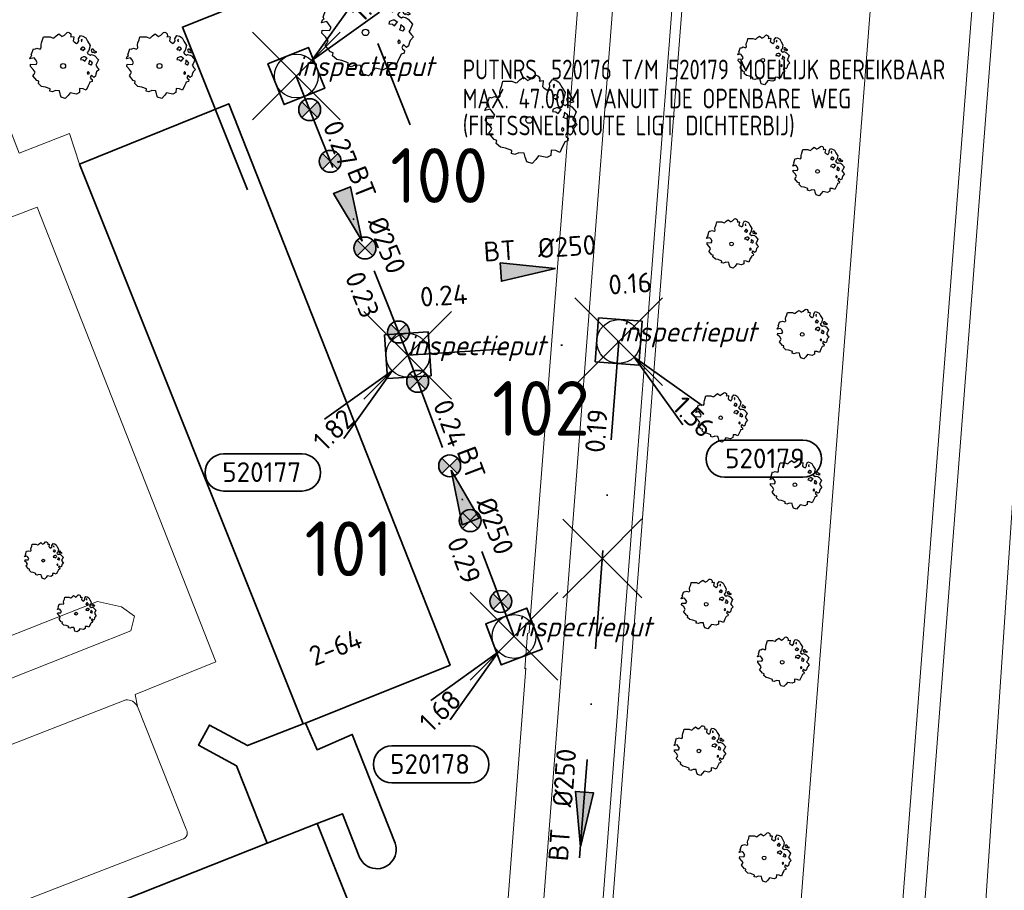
# Model space of a CAD drawing. Header units: metres. Extents: x 152391 to 157968, y 462336 to 467280.
# Tile 255 of 256: x 155162 to 155229, y 464782 to 464842. Entities that reach past the tile are written whole.
import ezdxf
from ezdxf.enums import TextEntityAlignment as Align

# ---------------------------------------------------------------- set-up
doc = ezdxf.new("R2010")
doc.units = ezdxf.units.M
doc.header["$LTSCALE"] = 0.75
doc.header["$PDMODE"] = 3
doc.header["$PDSIZE"] = 3
doc.linetypes.add('RI-VWA_BETON', pattern=[19, 9, -5, 0, -5])
doc.layers.get('0').update_dxf_attribs({"lineweight": 25})
doc.layers.get('defpoints').update_dxf_attribs({"lineweight": 25})
for name, color, linetype, lineweight in [('B-GV-GR-BOOM-S', 252, 'Continuous', 25), ('B-WE-GR-GROENVOORZIENING-GV', 251, 'Continuous', 18), ('B-WE-GR-HAAG-GV', 251, 'Continuous', 13), ('B-WE-OG-BEBOUWING-GV', 6, 'Continuous', 35), ('B-WE-OG-BEBOUWING-T18', 1, 'Continuous', 18), ('B-WE-OG-TERREIN_CULTUURSCHEIDING-GV', 251, 'Continuous', 18), ('B-WE-VH-VERHARDING_ASFALT-GV', 251, 'Continuous', 18), ('B-WE-VH-VERHARDING_BETONSTRAATSTEEN-GV', 251, 'Continuous', 18), ('B-WE-VH-VERHARDING_TEGEL-GV', 251, 'Continuous', 18), ('N-OI-RI-BIJZONDERDERHEDEN-T18', 134, 'Continuous', 18), ('N-OI-RI-T50', 130, 'Continuous', 50), ('N-OI-RI-VWA_PUTNUMMER-S @ 0.75', 36, 'Continuous', 35), ('N-OI-RI-VWA_RIOOLPUT_INSPECTIEPUT-S', 36, 'Continuous', 35), ('N-OI-RI-VWA_STROOMRICHTING-S @ 0.75', 36, 'Continuous', 35), ('N-OI-RI-VWA_TRANSPORTLEIDING_BETON_250-G', 36, 'RI-VWA_BETON', 35), ('N-RO-KG-GRENS_WERK-G', 7, 'XX-WERKGRENS', 35)]:
    doc.layers.add(name, color=color, linetype=linetype, lineweight=lineweight)
doc.layers.add('inspectieput', color=7, linetype='Continuous', plot=False)
doc.layers.add('N-OI-RI-VRIJVERVAL_HULPSTUK-S', color=210, linetype='Continuous', lineweight=35, plot=False)
doc.layers.add('N-OI-RI-VRIJVERVAL_HULPSTUK-S-GESLOTEN', color=190, linetype='Continuous', lineweight=35, plot=False)
doc.styles.add('NLCS-ISO', font='isocpeur.ttf')
doc.styles.add('NLCS-ISO-M750-T18', font='NLCS-ISO.ttf', dxfattribs={"height": 1.35})
doc.styles.add('NLCS-ISO-M750-T18_CURSIEF', font='NLCS-ISO.ttf', dxfattribs={"oblique": 15, "height": 1.35})
doc.styles.add('NLCS-ISO-M750-T50', font='NLCS-ISO.ttf', dxfattribs={"height": 3.75})
doc.linetypes.add('XX-WERKGRENS', pattern='A,0,[137,NLCS.SHX,S=0.1,R=0,X=-1.1,Y=-1.35],-6', length=6)

# ---------------------------------------------------------------- blocks, each defined once
blk = doc.blocks.new('*U133')
at = {"ltscale": 0.1}
blk.add_hatch(color=256, dxfattribs=at).paths.add_polyline_path([(-2.5, 0), (2.5, -0.833), (2.5, 0.833)])
at = {"ltscale": 0.1, "flags": 128}
blk.add_lwpolyline([(-2.5, 0), (2.5, -0.833), (2.5, 0.833)], close=True, dxfattribs=at)
at = {"ltscale": 0.1, "style": 'NLCS-ISO'}
for tag, p in [('MAT', (-1, 0.5)), ('BOBL', (-34.408, 0))]:
    blk.add_attdef(tag, text='', height=1.8, dxfattribs=at).set_placement(p, align=Align.BOTTOM_RIGHT)
for tag, p in [('DIA', (1, 0.5)), ('BOBR', (33.462, -0.015))]:
    blk.add_attdef(tag, text='', height=1.8, dxfattribs=at).set_placement(p, align=Align.BOTTOM_LEFT)
at = {"layer": 'defpoints', "ltscale": 0.1, "style": 'NLCS-ISO', "flags": 1}
blk.add_attdef('JVA', text='', height=1.8, dxfattribs=at).set_placement((0, -1), align=Align.TOP_CENTER)
blk = doc.blocks.new('*U212')
at = {"ltscale": 0.1}
blk.add_hatch(color=256, dxfattribs=at).paths.add_polyline_path([(2.5, 0), (-2.5, -0.833), (-2.5, 0.833)])
at = {"ltscale": 0.1, "flags": 128}
blk.add_lwpolyline([(2.5, 0), (-2.5, -0.833), (-2.5, 0.833)], close=True, dxfattribs=at)
at = {"ltscale": 0.1, "style": 'NLCS-ISO'}
for tag, p in [('MAT', (-1, 0.5)), ('BOBL', (-5.662, -3.24))]:
    blk.add_attdef(tag, text='', height=1.8, dxfattribs=at).set_placement(p, align=Align.BOTTOM_RIGHT)
for tag, p in [('DIA', (1, 0.5)), ('BOBR', (7.216, -3.245))]:
    blk.add_attdef(tag, text='', height=1.8, dxfattribs=at).set_placement(p, align=Align.BOTTOM_LEFT)
at = {"layer": 'defpoints', "ltscale": 0.1, "style": 'NLCS-ISO', "flags": 1}
blk.add_attdef('JVA', text='', height=1.8, dxfattribs=at).set_placement((0, -1), align=Align.TOP_CENTER)
blk = doc.blocks.new('*U134')
at = {"ltscale": 0.1}
blk.add_hatch(color=256, dxfattribs=at).paths.add_polyline_path([(-2.5, 0), (2.5, -0.833), (2.5, 0.833)])
at = {"ltscale": 0.1, "flags": 128}
blk.add_lwpolyline([(-2.5, 0), (2.5, -0.833), (2.5, 0.833)], close=True, dxfattribs=at)
at = {"ltscale": 0.1, "style": 'NLCS-ISO'}
for tag, p in [('MAT', (-1, 0.5)), ('BOBL', (-4.38, 0))]:
    blk.add_attdef(tag, text='', height=1.8, dxfattribs=at).set_placement(p, align=Align.BOTTOM_RIGHT)
for tag, p in [('DIA', (1, 0.5)), ('BOBR', (3.434, -3.243))]:
    blk.add_attdef(tag, text='', height=1.8, dxfattribs=at).set_placement(p, align=Align.BOTTOM_LEFT)
at = {"layer": 'defpoints', "ltscale": 0.1, "style": 'NLCS-ISO', "flags": 1}
blk.add_attdef('JVA', text='', height=1.8, dxfattribs=at).set_placement((0, -1), align=Align.TOP_CENTER)
blk = doc.blocks.new('*U135')
at = {"ltscale": 0.1}
blk.add_hatch(color=256, dxfattribs=at).paths.add_polyline_path([(2.5, 0), (-2.5, -0.833), (-2.5, 0.833)])
at = {"ltscale": 0.1, "flags": 128}
blk.add_lwpolyline([(2.5, 0), (-2.5, -0.833), (-2.5, 0.833)], close=True, dxfattribs=at)
at = {"ltscale": 0.1, "style": 'NLCS-ISO'}
for tag, p in [('MAT', (-1, 0.5)), ('BOBL', (-4.38, 0))]:
    blk.add_attdef(tag, text='', height=1.8, dxfattribs=at).set_placement(p, align=Align.BOTTOM_RIGHT)
for tag, p in [('DIA', (1, 0.5)), ('BOBR', (4.915, -3.244))]:
    blk.add_attdef(tag, text='', height=1.8, dxfattribs=at).set_placement(p, align=Align.BOTTOM_LEFT)
at = {"layer": 'defpoints', "ltscale": 0.1, "style": 'NLCS-ISO', "flags": 1}
blk.add_attdef('JVA', text='', height=1.8, dxfattribs=at).set_placement((0, -1), align=Align.TOP_CENTER)
blk = doc.blocks.new('B-SRI-PUT_VWA-SO')
at = {"flags": 128}
blk.add_lwpolyline([(-2, 2), (2, 2), (2, -2), (-2, -2)], close=True, dxfattribs=at)
at = {"lineweight": -3, "flags": 128}
blk.add_lwpolyline([(2, -2), (2, 2), (-2, 2), (-2, -2)], close=True, dxfattribs=at)
at = {"lineweight": -3}
blk.add_circle((0, 0), 2, dxfattribs=at)
blk = doc.blocks.new('*U190')
for q in [(5.834, -7.601), (7.601, -5.834)]:
    blk.add_line((1.414, -1.414), q)
blk.add_lwpolyline([(16.81, -12.391), (9.652, -12.391, -1), (9.652, -9.007), (16.81, -9.007, -1)], format="xyb", close=True)
at = {"ltscale": 0.1, "style": 'NLCS-ISO'}
blk.add_attdef('PUTHGT', text='', height=1.8, rotation=315, dxfattribs=at).set_placement((5.388, -5.428), align=Align.MIDDLE_LEFT)
blk.add_attdef('PUTNR', text='', height=1.8, dxfattribs=at).set_placement((13.333, -8.867), align=Align.MIDDLE_CENTER)
blk = doc.blocks.new('*U375')
for q in [(-7.601, -5.834), (-5.834, -7.601)]:
    blk.add_line((-1.414, -1.414), q)
blk.add_lwpolyline([(-11.141, -13.365), (-3.983, -13.365, 1), (-3.983, -9.98), (-11.141, -9.98, 1)], format="xyb", close=True)
at = {"ltscale": 0.1, "style": 'NLCS-ISO'}
blk.add_attdef('PUTHGT', text='', height=1.8, rotation=45, dxfattribs=at).set_placement((-8.443, -8.482), align=Align.MIDDLE_LEFT)
blk.add_attdef('PUTNR', text='', height=1.8, dxfattribs=at).set_placement((-7.665, -9.84), align=Align.MIDDLE_CENTER)
blk = doc.blocks.new('*U211')
for q in [(-7.601, -5.834), (-5.834, -7.601)]:
    blk.add_line((-1.414, -1.414), q)
blk.add_lwpolyline([(-16.81, -12.391), (-9.652, -12.391, 1), (-9.652, -9.007), (-16.81, -9.007, 1)], format="xyb", close=True)
at = {"ltscale": 0.1, "style": 'NLCS-ISO'}
blk.add_attdef('PUTHGT', text='', height=1.8, rotation=45, dxfattribs=at).set_placement((-8.443, -8.482), align=Align.MIDDLE_LEFT)
blk.add_attdef('PUTNR', text='', height=1.8, dxfattribs=at).set_placement((-13.333, -8.867), align=Align.MIDDLE_CENTER)
blk = doc.blocks.new('*U178')
for q in [(5.834, 7.601), (7.601, 5.834)]:
    blk.add_line((1.414, 1.414), q)
blk.add_lwpolyline([(16.81, 12.391), (9.652, 12.391, 1), (9.652, 9.007), (16.81, 9.007, 1)], format="xyb", close=True)
at = {"ltscale": 0.1, "style": 'NLCS-ISO'}
blk.add_attdef('PUTHGT', text='', height=1.8, rotation=45, dxfattribs=at).set_placement((5.388, 5.428), align=Align.MIDDLE_LEFT)
blk.add_attdef('PUTNR', text='', height=1.8, dxfattribs=at).set_placement((13.333, 10.667), align=Align.MIDDLE_CENTER)
blk = doc.blocks.new('SRI-HULP')
h = blk.add_hatch(color=256)
h.dxf.hatch_style = 1
h.paths.add_polyline_path([(-0.707, 0.707, 0.198912), (-1, 0, 0.198912), (-0.707, -0.707), (0, 0)])
h = blk.add_hatch(color=256)
h.dxf.hatch_style = 1
h.paths.add_polyline_path([(1, 0, 0.198912), (0.707, 0.707), (0, 0), (0.707, -0.707, 0.198912)])
for p, q in [((-0.707, 0.707), (0.707, -0.707)), ((-0.707, -0.707), (0.707, 0.707))]:
    blk.add_line(p, q)
blk.add_circle((0, 0), 1)
blk = doc.blocks.new('SRI-HULP-B')
blk.add_line((-5.43, 5.4), (5.4, -5.4))
at = {"flags": 128}
blk.add_lwpolyline([(5.38, 5.42), (0, 0), (-5.4, -5.4)], dxfattribs=at)
blk = doc.blocks.new('ACMAP_ANN_TEMPLATE_type knoop')
at = {"layer": 'defpoints', "style": 'NLCS-ISO-M750-T18_CURSIEF', "oblique": 15}
blk.add_attdef('type_knoop', (0, 0), '', height=1.35, dxfattribs=at)
blk = doc.blocks.new('SGR-BOOM_21_30')
at = {"linetype": 'Continuous'}
for p, q in [((-1.051, 1.335), (-1.016, 1.499)), ((-1.016, 1.499), (-0.668, 1.499)), ((-0.668, 1.499), (-0.516, 1.433)), ((-0.516, 1.433), (-0.47, 1.45)), ((-0.47, 1.45), (-0.365, 1.548)), ((-0.365, 1.548), (-0.226, 1.647)), ((-0.226, 1.647), (-0.133, 1.581)), ((-0.133, 1.581), (-0.063, 1.515)), ((-0.063, 1.515), (0.065, 1.581)), ((0.065, 1.581), (0.205, 1.712)), ((0.205, 1.712), (0.263, 1.729)), ((0.263, 1.729), (0.333, 1.696)), ((0.333, 1.696), (0.391, 1.647)), ((0.402, 1.532), (0.379, 1.499)), ((0.379, 1.499), (0.53, 1.515)), ((0.391, 1.647), (0.402, 1.532)), ((0.542, 1.483), (0.507, 1.285)), ((0.53, 1.515), (0.542, 1.483)), ((0.786, 1.4), (0.891, 1.565)), ((0.798, 1.285), (0.786, 1.4)), ((0.891, 1.565), (1.019, 1.532)), ((0.972, 1.368), (0.926, 1.335)), ((0.961, 1.269), (0.972, 1.368)), ((1.019, 1.532), (1.158, 1.45)), ((1.158, 1.45), (1.251, 1.269)), ((-1.633, 0.579), (-1.528, 0.875)), ((-1.528, 0.875), (-1.458, 0.858)), ((-1.458, 0.858), (-1.342, 0.908)), ((-1.342, 0.908), (-1.179, 0.858)), ((-1.179, 0.858), (-1.121, 0.924)), ((-1.133, 1.088), (-1.109, 1.187)), ((-1.121, 0.924), (-1.133, 1.088)), ((-1.109, 1.187), (-1.051, 1.335)), ((0.507, 1.285), (0.565, 1.236)), ((0.565, 1.236), (0.693, 1.154)), ((0.693, 1.154), (0.751, 1.203)), ((0.751, 1.203), (0.798, 1.285)), ((0.937, 0.908), (0.891, 0.875)), ((0.891, 0.875), (0.926, 0.825)), ((0.926, 1.335), (0.949, 1.253)), ((0.926, 0.825), (0.984, 0.842)), ((0.972, 0.973), (0.937, 0.908)), ((0.949, 1.253), (0.961, 1.236)), ((1.03, 0.973), (0.972, 0.973)), ((0.984, 0.842), (1.03, 0.776)), ((1.077, 0.94), (1.03, 0.973)), ((1.03, 0.776), (1.077, 0.842)), ((1.124, 0.875), (1.077, 0.94)), ((1.077, 0.842), (1.124, 0.875)), ((1.321, 0.793), (1.228, 0.694)), ((1.228, 0.694), (1.275, 0.628)), ((1.251, 1.269), (1.379, 1.055)), ((1.379, 1.055), (1.321, 0.793)), ((1.472, 0.858), (1.438, 0.809)), ((1.438, 0.809), (1.461, 0.743)), ((1.461, 0.743), (1.531, 0.694)), ((1.542, 0.858), (1.472, 0.858)), ((1.531, 0.727), (1.635, 0.678)), ((1.531, 0.694), (1.542, 0.727)), ((1.624, 0.76), (1.542, 0.858)), ((1.728, 0.71), (1.624, 0.76)), ((1.635, 0.678), (1.728, 0.71)), ((-1.703, 0.365), (-1.656, 0.48)), ((-1.493, 0.415), (-1.703, 0.365)), ((-1.679, -0.029), (-1.668, 0.086)), ((-1.668, 0.086), (-1.389, 0.07)), ((-1.656, 0.48), (-1.598, 0.53)), ((-1.598, 0.53), (-1.633, 0.579)), ((-1.423, 0.333), (-1.493, 0.415)), ((-1.33, 0.185), (-1.423, 0.333)), ((-1.389, 0.07), (-1.33, 0.185)), ((0.926, 0.415), (0.891, 0.333)), ((0.891, 0.333), (1.03, 0.316)), ((1.054, 0.464), (0.926, 0.415)), ((1.03, 0.316), (1.112, 0.251)), ((1.112, 0.464), (1.054, 0.464)), ((1.217, 0.398), (1.112, 0.464)), ((1.112, 0.251), (1.205, 0.365)), ((1.205, 0.365), (1.24, 0.415)), ((1.275, 0.628), (1.379, 0.563)), ((1.344, 0.185), (1.31, 0.103)), ((1.434, 0.049), (1.31, 0.103)), ((1.356, 0.3), (1.344, 0.234)), ((1.344, 0.234), (1.344, 0.185)), ((1.426, 0.234), (1.356, 0.3)), ((1.379, 0.563), (1.438, 0.595)), ((1.472, 0.201), (1.426, 0.234)), ((1.434, 0.049), (1.507, 0.136)), ((1.438, 0.595), (1.565, 0.563)), ((1.507, 0.136), (1.472, 0.201)), ((1.565, 0.563), (1.635, 0.513)), ((1.635, 0.513), (1.81, 0.316)), ((1.717, 0.103), (1.67, 0.037)), ((1.67, 0.037), (1.763, -0.094)), ((1.81, 0.316), (1.717, 0.103)), ((-1.54, -0.177), (-1.679, -0.029)), ((-1.551, -0.505), (-1.493, -0.423)), ((-1.354, -0.752), (-1.551, -0.505)), ((-1.435, -0.324), (-1.54, -0.177)), ((-1.493, -0.423), (-1.435, -0.324)), ((1.286, -0.292), (1.24, -0.357)), ((1.24, -0.357), (1.251, -0.423)), ((1.263, -0.423), (1.333, -0.407)), ((1.333, -0.341), (1.286, -0.292)), ((1.333, -0.407), (1.333, -0.341)), ((1.461, -0.472), (1.391, -0.587)), ((1.391, -0.587), (1.426, -0.637)), ((1.426, -0.637), (1.496, -0.702)), ((1.577, -0.587), (1.461, -0.472)), ((1.658, -0.522), (1.577, -0.587)), ((1.682, -0.423), (1.658, -0.522)), ((1.717, -0.308), (1.682, -0.423)), ((1.845, -0.177), (1.717, -0.308)), ((1.763, -0.094), (1.845, -0.177)), ((-1.249, -0.784), (-1.354, -0.752)), ((-1.272, -0.899), (-1.249, -0.784)), ((-1.109, -1.047), (-1.272, -0.899)), ((-0.912, -1.08), (-1.109, -1.047)), ((-0.668, -1.179), (-0.912, -1.08)), ((-0.679, -1.294), (-0.668, -1.179)), ((-0.551, -1.326), (-0.679, -1.294)), ((-0.4, -1.261), (-0.551, -1.326)), ((-0.191, -1.277), (-0.4, -1.261)), ((-0.156, -1.425), (-0.191, -1.277)), ((0.844, -1.162), (0.833, -1.359)), ((1.03, -1.179), (0.844, -1.162)), ((1.182, -1.244), (1.03, -1.179)), ((1.286, -1.014), (1.182, -1.244)), ((1.356, -0.883), (1.286, -1.014)), ((1.368, -0.834), (1.356, -0.883)), ((1.484, -0.801), (1.368, -0.834)), ((1.496, -0.702), (1.484, -0.801)), ((-0.133, -1.491), (-0.156, -1.425)), ((-0.098, -1.606), (-0.133, -1.491)), ((0.112, -1.671), (-0.098, -1.606)), ((0.251, -1.524), (0.112, -1.671)), ((0.356, -1.376), (0.251, -1.524)), ((0.682, -1.441), (0.356, -1.376)), ((0.833, -1.359), (0.682, -1.441))]:
    blk.add_line(p, q, dxfattribs=at)
blk.add_circle((0, 0), 0.126, dxfattribs=at)
blk = doc.blocks.new('SGR-BOOM_31_50')
at = {"linetype": 'Continuous'}
for p, q in [((-0.626, 1.933), (-0.487, 2.064)), ((-0.487, 2.064), (-0.301, 2.196)), ((-0.301, 2.196), (-0.177, 2.108)), ((-0.177, 2.108), (-0.084, 2.02)), ((-0.084, 2.02), (0.087, 2.108)), ((0.087, 2.108), (0.273, 2.283)), ((0.273, 2.283), (0.351, 2.305)), ((0.351, 2.305), (0.444, 2.261)), ((0.444, 2.261), (0.521, 2.196)), ((0.537, 2.042), (0.506, 1.999)), ((0.521, 2.196), (0.537, 2.042)), ((1.048, 1.867), (1.188, 2.086)), ((1.188, 2.086), (1.358, 2.042)), ((1.358, 2.042), (1.545, 1.933)), ((-1.51, 1.451), (-1.479, 1.582)), ((-1.495, 1.232), (-1.51, 1.451)), ((-1.479, 1.582), (-1.402, 1.78)), ((-1.402, 1.78), (-1.355, 1.999)), ((-1.355, 1.999), (-0.89, 1.999)), ((-0.89, 1.999), (-0.688, 1.911)), ((-0.688, 1.911), (-0.626, 1.933)), ((0.506, 1.999), (0.707, 2.02)), ((0.723, 1.977), (0.676, 1.714)), ((0.676, 1.714), (0.754, 1.648)), ((0.707, 2.02), (0.723, 1.977)), ((0.754, 1.648), (0.924, 1.539)), ((0.924, 1.539), (1.002, 1.604)), ((1.002, 1.604), (1.064, 1.714)), ((1.064, 1.714), (1.048, 1.867)), ((1.296, 1.823), (1.234, 1.78)), ((1.234, 1.78), (1.265, 1.67)), ((1.265, 1.67), (1.281, 1.648)), ((1.281, 1.692), (1.296, 1.823)), ((1.545, 1.933), (1.669, 1.692)), ((1.669, 1.692), (1.839, 1.407)), ((1.839, 1.407), (1.762, 1.057)), ((-2.208, 0.641), (-2.131, 0.706)), ((-2.177, 0.772), (-2.038, 1.166)), ((-2.131, 0.706), (-2.177, 0.772)), ((-2.038, 1.166), (-1.944, 1.144)), ((-1.944, 1.144), (-1.789, 1.21)), ((-1.789, 1.21), (-1.572, 1.144)), ((-1.572, 1.144), (-1.495, 1.232)), ((1.25, 1.21), (1.188, 1.166)), ((1.188, 1.166), (1.234, 1.101)), ((1.234, 1.101), (1.312, 1.122)), ((1.296, 1.298), (1.25, 1.21)), ((1.374, 1.298), (1.296, 1.298)), ((1.312, 1.122), (1.374, 1.035)), ((1.436, 1.254), (1.374, 1.298)), ((1.374, 1.035), (1.436, 1.122)), ((1.498, 1.166), (1.436, 1.254)), ((1.436, 1.122), (1.498, 1.166)), ((1.762, 1.057), (1.638, 0.925)), ((1.638, 0.925), (1.7, 0.838)), ((1.7, 0.838), (1.839, 0.75)), ((1.839, 0.75), (1.917, 0.794)), ((1.963, 1.144), (1.917, 1.079)), ((1.917, 1.079), (1.948, 0.991)), ((1.917, 0.794), (2.087, 0.75)), ((1.948, 0.991), (2.041, 0.925)), ((2.056, 1.144), (1.963, 1.144)), ((2.041, 0.969), (2.18, 0.903)), ((2.041, 0.925), (2.056, 0.969)), ((2.165, 1.013), (2.056, 1.144)), ((2.087, 0.75), (2.18, 0.684)), ((2.304, 0.947), (2.165, 1.013)), ((2.18, 0.903), (2.304, 0.947)), ((2.18, 0.684), (2.413, 0.422)), ((-2.27, 0.487), (-2.208, 0.641)), ((-1.991, 0.553), (-2.27, 0.487)), ((-2.239, -0.038), (-2.224, 0.115)), ((-2.224, 0.115), (-1.851, 0.093)), ((-1.898, 0.444), (-1.991, 0.553)), ((-1.774, 0.246), (-1.898, 0.444)), ((-1.851, 0.093), (-1.774, 0.246)), ((1.234, 0.553), (1.188, 0.444)), ((1.188, 0.444), (1.374, 0.422)), ((1.405, 0.619), (1.234, 0.553)), ((1.374, 0.422), (1.483, 0.334)), ((1.483, 0.619), (1.405, 0.619)), ((1.622, 0.531), (1.483, 0.619)), ((1.483, 0.334), (1.607, 0.487)), ((1.607, 0.487), (1.653, 0.553)), ((1.793, 0.246), (1.746, 0.137)), ((1.911, 0.065), (1.746, 0.137)), ((1.808, 0.4), (1.793, 0.312)), ((1.793, 0.312), (1.793, 0.246)), ((1.901, 0.312), (1.808, 0.4)), ((1.963, 0.268), (1.901, 0.312)), ((1.911, 0.065), (2.01, 0.181)), ((2.01, 0.181), (1.963, 0.268)), ((2.289, 0.137), (2.227, 0.049)), ((2.227, 0.049), (2.351, -0.126)), ((2.413, 0.422), (2.289, 0.137)), ((-2.053, -0.235), (-2.239, -0.038)), ((-2.069, -0.673), (-1.991, -0.564)), ((-1.805, -1.002), (-2.069, -0.673)), ((-1.913, -0.433), (-2.053, -0.235)), ((-1.991, -0.564), (-1.913, -0.433)), ((1.715, -0.389), (1.653, -0.476)), ((1.653, -0.476), (1.669, -0.564)), ((1.684, -0.564), (1.777, -0.542)), ((1.777, -0.454), (1.715, -0.389)), ((1.777, -0.542), (1.777, -0.454)), ((1.948, -0.63), (1.855, -0.783)), ((2.103, -0.783), (1.948, -0.63)), ((2.242, -0.564), (2.211, -0.695)), ((2.289, -0.411), (2.242, -0.564)), ((2.459, -0.235), (2.289, -0.411)), ((2.351, -0.126), (2.459, -0.235)), ((-1.665, -1.046), (-1.805, -1.002)), ((-1.696, -1.199), (-1.665, -1.046)), ((-1.479, -1.396), (-1.696, -1.199)), ((1.808, -1.177), (1.715, -1.352)), ((1.824, -1.112), (1.808, -1.177)), ((1.979, -1.068), (1.824, -1.112)), ((1.855, -0.783), (1.901, -0.849)), ((1.901, -0.849), (1.994, -0.936)), ((1.994, -0.936), (1.979, -1.068)), ((2.211, -0.695), (2.103, -0.783)), ((-1.216, -1.44), (-1.479, -1.396)), ((-0.89, -1.571), (-1.216, -1.44)), ((-0.906, -1.725), (-0.89, -1.571)), ((-0.735, -1.769), (-0.906, -1.725)), ((-0.533, -1.681), (-0.735, -1.769)), ((-0.254, -1.703), (-0.533, -1.681)), ((-0.208, -1.9), (-0.254, -1.703)), ((-0.177, -1.988), (-0.208, -1.9)), ((-0.13, -2.141), (-0.177, -1.988)), ((0.475, -1.834), (0.335, -2.031)), ((0.909, -1.922), (0.475, -1.834)), ((1.11, -1.812), (0.909, -1.922)), ((1.126, -1.55), (1.11, -1.812)), ((1.374, -1.571), (1.126, -1.55)), ((1.576, -1.659), (1.374, -1.571)), ((1.715, -1.352), (1.576, -1.659)), ((0.149, -2.229), (-0.13, -2.141)), ((0.335, -2.031), (0.149, -2.229))]:
    blk.add_line(p, q, dxfattribs=at)
blk.add_circle((0, 0), 0.169, dxfattribs=at)
blk = doc.blocks.new('SGR-BOOM_50_100')
at = {"linetype": 'Continuous'}
for p, q in [((-0.835, 2.577), (-0.649, 2.752)), ((-0.649, 2.752), (-0.401, 2.928)), ((-0.401, 2.928), (-0.236, 2.811)), ((-0.236, 2.811), (-0.112, 2.694)), ((-0.112, 2.694), (0.116, 2.811)), ((0.116, 2.811), (0.364, 3.044)), ((0.364, 3.044), (0.467, 3.074)), ((0.467, 3.074), (0.591, 3.015)), ((0.591, 3.015), (0.695, 2.928)), ((0.715, 2.723), (0.674, 2.665)), ((0.695, 2.928), (0.715, 2.723)), ((1.398, 2.49), (1.584, 2.782)), ((1.584, 2.782), (1.811, 2.723)), ((1.811, 2.723), (2.059, 2.577)), ((-2.014, 1.935), (-1.972, 2.11)), ((-1.972, 2.11), (-1.869, 2.373)), ((-1.869, 2.373), (-1.807, 2.665)), ((-1.807, 2.665), (-1.187, 2.665)), ((-1.187, 2.665), (-0.918, 2.548)), ((-0.918, 2.548), (-0.835, 2.577)), ((0.674, 2.665), (0.943, 2.694)), ((0.964, 2.636), (0.902, 2.285)), ((0.902, 2.285), (1.005, 2.198)), ((0.943, 2.694), (0.964, 2.636)), ((1.005, 2.198), (1.232, 2.052)), ((1.232, 2.052), (1.336, 2.139)), ((1.336, 2.139), (1.418, 2.285)), ((1.418, 2.285), (1.398, 2.49)), ((1.729, 2.431), (1.646, 2.373)), ((1.646, 2.373), (1.687, 2.227)), ((1.687, 2.227), (1.708, 2.198)), ((1.708, 2.256), (1.729, 2.431)), ((2.059, 2.577), (2.225, 2.256)), ((2.225, 2.256), (2.452, 1.876)), ((-2.903, 1.029), (-2.717, 1.555)), ((-2.717, 1.555), (-2.593, 1.526)), ((-2.593, 1.526), (-2.386, 1.613)), ((-2.386, 1.613), (-2.096, 1.526)), ((-2.096, 1.526), (-1.993, 1.643)), ((-1.993, 1.643), (-2.014, 1.935)), ((1.667, 1.613), (1.584, 1.555)), ((1.584, 1.555), (1.646, 1.467)), ((1.646, 1.467), (1.749, 1.497)), ((1.729, 1.73), (1.667, 1.613)), ((1.832, 1.73), (1.729, 1.73)), ((1.749, 1.497), (1.832, 1.38)), ((1.915, 1.672), (1.832, 1.73)), ((1.832, 1.38), (1.915, 1.497)), ((1.997, 1.555), (1.915, 1.672)), ((1.915, 1.497), (1.997, 1.555)), ((2.349, 1.409), (2.183, 1.234)), ((2.452, 1.876), (2.349, 1.409)), ((2.618, 1.526), (2.556, 1.438)), ((2.556, 1.438), (2.597, 1.321)), ((2.742, 1.526), (2.618, 1.526)), ((2.886, 1.351), (2.742, 1.526)), ((3.072, 1.263), (2.886, 1.351)), ((-3.027, 0.65), (-2.944, 0.854)), ((-2.655, 0.737), (-3.027, 0.65)), ((-2.944, 0.854), (-2.841, 0.942)), ((-2.841, 0.942), (-2.903, 1.029)), ((-2.531, 0.591), (-2.655, 0.737)), ((1.646, 0.737), (1.584, 0.591)), ((1.873, 0.825), (1.646, 0.737)), ((1.977, 0.825), (1.873, 0.825)), ((2.163, 0.708), (1.977, 0.825)), ((2.142, 0.65), (2.204, 0.737)), ((2.183, 1.234), (2.266, 1.117)), ((2.266, 1.117), (2.452, 1)), ((2.452, 1), (2.556, 1.059)), ((2.556, 1.059), (2.783, 1)), ((2.597, 1.321), (2.721, 1.234)), ((2.721, 1.292), (2.907, 1.205)), ((2.721, 1.234), (2.742, 1.292)), ((2.783, 1), (2.907, 0.913)), ((2.907, 1.205), (3.072, 1.263)), ((2.907, 0.913), (3.217, 0.562)), ((-2.985, -0.051), (-2.965, 0.153)), ((-2.965, 0.153), (-2.469, 0.124)), ((-2.365, 0.329), (-2.531, 0.591)), ((-2.469, 0.124), (-2.365, 0.329)), ((1.584, 0.591), (1.832, 0.562)), ((1.832, 0.562), (1.977, 0.445)), ((1.977, 0.445), (2.142, 0.65)), ((2.39, 0.329), (2.328, 0.183)), ((2.549, 0.087), (2.328, 0.183)), ((2.411, 0.533), (2.39, 0.416)), ((2.39, 0.416), (2.39, 0.329)), ((2.535, 0.416), (2.411, 0.533)), ((2.618, 0.358), (2.535, 0.416)), ((2.549, 0.087), (2.68, 0.241)), ((2.68, 0.241), (2.618, 0.358)), ((3.052, 0.183), (2.969, 0.066)), ((2.969, 0.066), (3.135, -0.168)), ((3.217, 0.562), (3.052, 0.183)), ((-2.737, -0.314), (-2.985, -0.051)), ((-2.551, -0.577), (-2.737, -0.314)), ((-2.655, -0.752), (-2.551, -0.577)), ((2.287, -0.518), (2.204, -0.635)), ((2.204, -0.635), (2.225, -0.752)), ((2.37, -0.606), (2.287, -0.518)), ((2.37, -0.723), (2.37, -0.606)), ((3.052, -0.548), (2.99, -0.752)), ((3.279, -0.314), (3.052, -0.548)), ((3.135, -0.168), (3.279, -0.314)), ((-2.758, -0.898), (-2.655, -0.752)), ((-2.407, -1.336), (-2.758, -0.898)), ((-2.22, -1.394), (-2.407, -1.336)), ((2.245, -0.752), (2.37, -0.723)), ((2.597, -0.84), (2.473, -1.044)), ((2.473, -1.044), (2.535, -1.132)), ((2.535, -1.132), (2.659, -1.248)), ((2.804, -1.044), (2.597, -0.84)), ((2.659, -1.248), (2.638, -1.424)), ((2.948, -0.927), (2.804, -1.044)), ((2.99, -0.752), (2.948, -0.927)), ((-2.262, -1.599), (-2.22, -1.394)), ((-1.972, -1.862), (-2.262, -1.599)), ((-1.621, -1.92), (-1.972, -1.862)), ((-1.187, -2.095), (-1.621, -1.92)), ((2.287, -1.803), (2.101, -2.212)), ((2.411, -1.57), (2.287, -1.803)), ((2.432, -1.482), (2.411, -1.57)), ((2.638, -1.424), (2.432, -1.482)), ((-1.207, -2.3), (-1.187, -2.095)), ((-0.98, -2.358), (-1.207, -2.3)), ((-0.711, -2.241), (-0.98, -2.358)), ((-0.339, -2.271), (-0.711, -2.241)), ((-0.277, -2.533), (-0.339, -2.271)), ((-0.236, -2.65), (-0.277, -2.533)), ((-0.174, -2.855), (-0.236, -2.65)), ((0.633, -2.446), (0.447, -2.709)), ((1.212, -2.563), (0.633, -2.446)), ((1.48, -2.417), (1.212, -2.563)), ((1.501, -2.066), (1.48, -2.417)), ((1.832, -2.095), (1.501, -2.066)), ((2.101, -2.212), (1.832, -2.095)), ((0.199, -2.971), (-0.174, -2.855)), ((0.447, -2.709), (0.199, -2.971))]:
    blk.add_line(p, q, dxfattribs=at)
blk.add_circle((0, 0), 0.225, dxfattribs=at)
blk = doc.blocks.new('SGR-BOOM_0_20')
at = {"linetype": 'Continuous'}
for p, q in [((-1.094, 0.644), (-1.007, 0.681)), ((-1.007, 0.681), (-0.884, 0.644)), ((-0.884, 0.644), (-0.841, 0.693)), ((-0.85, 0.816), (-0.832, 0.89)), ((-0.841, 0.693), (-0.85, 0.816)), ((-0.832, 0.89), (-0.788, 1.001)), ((-0.788, 1.001), (-0.762, 1.124)), ((-0.762, 1.124), (-0.501, 1.124)), ((-0.501, 1.124), (-0.387, 1.075)), ((-0.387, 1.075), (-0.352, 1.087)), ((-0.352, 1.087), (-0.274, 1.161)), ((-0.274, 1.161), (-0.169, 1.235)), ((-0.169, 1.235), (-0.099, 1.186)), ((-0.099, 1.186), (-0.047, 1.137)), ((-0.047, 1.137), (0.049, 1.186)), ((0.049, 1.186), (0.154, 1.284)), ((0.154, 1.284), (0.197, 1.297)), ((0.197, 1.297), (0.25, 1.272)), ((0.25, 1.272), (0.293, 1.235)), ((0.302, 1.149), (0.284, 1.124)), ((0.284, 1.124), (0.398, 1.137)), ((0.293, 1.235), (0.302, 1.149)), ((0.407, 1.112), (0.38, 0.964)), ((0.38, 0.964), (0.424, 0.927)), ((0.398, 1.137), (0.407, 1.112)), ((0.424, 0.927), (0.52, 0.865)), ((0.52, 0.865), (0.564, 0.902)), ((0.564, 0.902), (0.598, 0.964)), ((0.59, 1.05), (0.668, 1.173)), ((0.598, 0.964), (0.59, 1.05)), ((0.668, 1.173), (0.764, 1.149)), ((0.703, 0.681), (0.668, 0.656)), ((0.729, 1.026), (0.694, 1.001)), ((0.694, 1.001), (0.712, 0.939)), ((0.729, 0.73), (0.703, 0.681)), ((0.712, 0.939), (0.721, 0.927)), ((0.721, 0.952), (0.729, 1.026)), ((0.773, 0.73), (0.729, 0.73)), ((0.764, 1.149), (0.869, 1.087)), ((0.808, 0.705), (0.773, 0.73)), ((0.843, 0.656), (0.808, 0.705)), ((0.869, 1.087), (0.939, 0.952)), ((0.939, 0.952), (1.035, 0.792)), ((1.035, 0.792), (0.991, 0.594)), ((-1.277, 0.274), (-1.242, 0.36)), ((-1.12, 0.311), (-1.277, 0.274)), ((-1.259, -0.022), (-1.251, 0.065)), ((-1.251, 0.065), (-1.041, 0.052)), ((-1.242, 0.36), (-1.198, 0.397)), ((-1.225, 0.434), (-1.146, 0.656)), ((-1.198, 0.397), (-1.225, 0.434)), ((-1.146, 0.656), (-1.094, 0.644)), ((-1.068, 0.249), (-1.12, 0.311)), ((-0.998, 0.139), (-1.068, 0.249)), ((-1.041, 0.052), (-0.998, 0.139)), ((0.668, 0.656), (0.694, 0.619)), ((0.694, 0.311), (0.668, 0.249)), ((0.668, 0.249), (0.773, 0.237)), ((0.694, 0.619), (0.738, 0.631)), ((0.79, 0.348), (0.694, 0.311)), ((0.738, 0.631), (0.773, 0.582)), ((0.773, 0.582), (0.808, 0.631)), ((0.773, 0.237), (0.834, 0.188)), ((0.834, 0.348), (0.79, 0.348)), ((0.808, 0.631), (0.843, 0.656)), ((0.912, 0.299), (0.834, 0.348)), ((0.834, 0.188), (0.904, 0.274)), ((0.904, 0.274), (0.93, 0.311)), ((0.991, 0.594), (0.921, 0.521)), ((0.921, 0.521), (0.956, 0.471)), ((0.956, 0.471), (1.035, 0.422)), ((1.008, 0.139), (0.982, 0.077)), ((1.075, 0.037), (0.982, 0.077)), ((1.017, 0.225), (1.008, 0.176)), ((1.008, 0.176), (1.008, 0.139)), ((1.069, 0.176), (1.017, 0.225)), ((1.035, 0.422), (1.078, 0.447)), ((1.104, 0.151), (1.069, 0.176)), ((1.075, 0.037), (1.13, 0.102)), ((1.104, 0.644), (1.078, 0.607)), ((1.078, 0.607), (1.096, 0.557)), ((1.078, 0.447), (1.174, 0.422)), ((1.096, 0.557), (1.148, 0.521)), ((1.157, 0.644), (1.104, 0.644)), ((1.13, 0.102), (1.104, 0.151)), ((1.148, 0.545), (1.226, 0.508)), ((1.148, 0.521), (1.157, 0.545)), ((1.218, 0.57), (1.157, 0.644)), ((1.174, 0.422), (1.226, 0.385)), ((1.296, 0.533), (1.218, 0.57)), ((1.226, 0.508), (1.296, 0.533)), ((1.226, 0.385), (1.357, 0.237)), ((1.287, 0.077), (1.253, 0.028)), ((1.253, 0.028), (1.322, -0.071)), ((1.357, 0.237), (1.287, 0.077)), ((-1.155, -0.132), (-1.259, -0.022)), ((-1.164, -0.379), (-1.12, -0.317)), ((-1.015, -0.564), (-1.164, -0.379)), ((-1.076, -0.243), (-1.155, -0.132)), ((-1.12, -0.317), (-1.076, -0.243)), ((-0.937, -0.588), (-1.015, -0.564)), ((-0.954, -0.675), (-0.937, -0.588)), ((0.965, -0.219), (0.93, -0.268)), ((0.93, -0.268), (0.939, -0.317)), ((0.947, -0.317), (1, -0.305)), ((1, -0.256), (0.965, -0.219)), ((1.017, -0.662), (0.965, -0.761)), ((1, -0.305), (1, -0.256)), ((1.026, -0.625), (1.017, -0.662)), ((1.113, -0.601), (1.026, -0.625)), ((1.096, -0.354), (1.043, -0.44)), ((1.043, -0.44), (1.069, -0.477)), ((1.069, -0.477), (1.122, -0.527)), ((1.183, -0.44), (1.096, -0.354)), ((1.122, -0.527), (1.113, -0.601)), ((1.244, -0.391), (1.183, -0.44)), ((1.261, -0.317), (1.244, -0.391)), ((1.287, -0.231), (1.261, -0.317)), ((1.383, -0.132), (1.287, -0.231)), ((1.322, -0.071), (1.383, -0.132)), ((-0.832, -0.785), (-0.954, -0.675)), ((-0.684, -0.81), (-0.832, -0.785)), ((-0.501, -0.884), (-0.684, -0.81)), ((-0.509, -0.97), (-0.501, -0.884)), ((-0.413, -0.995), (-0.509, -0.97)), ((-0.3, -0.946), (-0.413, -0.995)), ((-0.143, -0.958), (-0.3, -0.946)), ((-0.117, -1.069), (-0.143, -0.958)), ((-0.099, -1.118), (-0.117, -1.069)), ((-0.073, -1.204), (-0.099, -1.118)), ((0.084, -1.254), (-0.073, -1.204)), ((0.188, -1.143), (0.084, -1.254)), ((0.267, -1.032), (0.188, -1.143)), ((0.511, -1.081), (0.267, -1.032)), ((0.625, -1.019), (0.511, -1.081)), ((0.633, -0.872), (0.625, -1.019)), ((0.773, -0.884), (0.633, -0.872)), ((0.886, -0.933), (0.773, -0.884)), ((0.965, -0.761), (0.886, -0.933))]:
    blk.add_line(p, q, dxfattribs=at)
blk.add_circle((0, 0), 0.0948, dxfattribs=at)

msp = doc.modelspace()

# ---------------------------------------------------------------- linework, layer by layer
at = {"layer": 'B-WE-GR-GROENVOORZIENING-GV'}
for points in [[(155200.402, 464757.061), (155200.43, 464757.059), (155200.698, 464757.036), (155208.043, 464851.848), (155209.051, 464864.861), (155208.828, 464864.873), (155208.38, 464864.905), (155208.348, 464864.495), (155208.079, 464861.014)], [(155208.079, 464861.014), (155203.333, 464799.661), (155200.229, 464759.526), (155200.055, 464757.474)]]:
    msp.add_lwpolyline(points, dxfattribs=at)
at = {"layer": 'B-WE-GR-HAAG-GV'}
msp.add_lwpolyline([(155200.402, 464757.061), (155200.43, 464757.059), (155200.698, 464757.036), (155208.043, 464851.848), (155209.051, 464864.861), (155208.828, 464864.873), (155208.38, 464864.905), (155208.348, 464864.495), (155208.079, 464861.014), (155203.333, 464799.661), (155200.229, 464759.526), (155200.055, 464757.474)], dxfattribs=at)
at = {"layer": 'B-WE-OG-BEBOUWING-GV'}
msp.add_lwpolyline([(155181.43, 464793.864), (155181.586, 464793.927), (155187.165, 464796.16), (155188.584, 464796.729), (155191.487, 464797.891), (155176.33, 464836.313), (155166.128, 464832.176)], close=True, dxfattribs=at)
for points in [[(155181.43, 464793.864), (155177.611, 464792.377), (155175.017, 464793.78), (155174.272, 464792.402), (155176.865, 464790.999), (155178.957, 464785.697), (155182.378, 464787.052), (155184.114, 464787.714), (155185.224, 464784.898)], [(155187.724, 464785.695), (155184.783, 464793.15), (155182.383, 464792.102), (155181.586, 464793.927), (155181.43, 464793.864)], [(155116.194, 464758.91), (155119.558, 464750.427), (155186.466, 464776.796), (155182.378, 464787.052), (155178.957, 464785.697), (155115.67, 464760.633), (155114.322, 464763.935)]]:
    msp.add_lwpolyline(points, dxfattribs=at)
msp.add_lwpolyline([(155185.224, 464784.898, 1.023622), (155187.724, 464785.695)], format="xyb", dxfattribs=at)
at = {"layer": 'B-WE-OG-TERREIN_CULTUURSCHEIDING-GV'}
for points in [[(155222.888, 464767.543), (155223.15, 464771.101), (155229.998, 464859.346), (155230.381, 464864.275), (155230.995, 464872.043), (155231.116, 464873.589), (155229.62, 464873.703), (155229.5, 464872.16), (155228.886, 464864.392), (155228.503, 464859.462), (155221.654, 464771.214), (155221.39, 464767.623)], [(155234.294, 464873.347), (155231.116, 464873.589), (155230.995, 464872.043), (155230.381, 464864.275), (155229.998, 464859.346), (155223.15, 464771.101), (155222.888, 464767.543)], [(155225.159, 464737.177), (155234.294, 464873.347)], [(155227.637, 464736.19), (155228.695, 464736.103), (155232.636, 464794.846), (155230.194, 464795.049), (155230.32, 464797.03), (155232.771, 464796.864), (155237.884, 464873.075), (155234.294, 464873.347), (155225.159, 464737.177)], [(155213.862, 464864.463), (155212.015, 464864.668), (155210.802, 464864.767), (155209.051, 464864.861), (155208.043, 464851.848), (155200.698, 464757.036)], [(155179.557, 464864.262), (155174.806, 464862.618), (155153.654, 464854.444), (155161.98, 464832.931), (155165.431, 464834.277), (155166.128, 464832.176), (155176.33, 464836.313), (155191.487, 464797.891), (155188.584, 464796.729), (155187.165, 464796.16), (155181.586, 464793.927), (155182.383, 464792.102), (155184.783, 464793.15), (155187.724, 464785.695)], [(155193.937, 464762.363), (155194.006, 464762.896), (155194.032, 464763.233), (155196.667, 464797.67), (155196.589, 464797.64), (155196.774, 464800.061), (155196.894, 464800.11), (155196.898, 464800.156), (155201.523, 464859.766)], [(155213.868, 464761.479), (155214.261, 464765.68), (155221.06, 464853.261), (155221.354, 464857.409)], [(155151.654, 464853.646), (155122.245, 464842.092), (155124.195, 464837.28), (155127.834, 464827.924), (155131.474, 464818.719), (155130.474, 464818.32), (155131.271, 464816.419), (155131.071, 464816.369), (155143.366, 464785.404), (155169.29, 464795.518)], [(155170.09, 464795.068), (155169.941, 464795.868), (155175.441, 464798.112), (155163.226, 464829.23), (155161.376, 464828.532), (155151.654, 464853.646)], [(155185.224, 464784.898), (155184.114, 464787.714), (155182.378, 464787.052), (155186.466, 464776.796), (155119.558, 464750.427), (155116.194, 464758.91), (155110.417, 464756.789), (155116.953, 464740.785), (155165.666, 464760.03)]]:
    msp.add_lwpolyline(points, dxfattribs=at)
for points in [[(155169.884, 464801.24), (155169.63, 464800.229), (155153.049, 464793.656), (155152.543, 464795.173), (155157.226, 464797.195), (155157.1, 464798.206), (155167.352, 464802.251), (155168.998, 464801.872)], [(155169.884, 464801.24), (155168.998, 464801.872), (155167.352, 464802.251), (155157.1, 464798.206), (155157.226, 464797.195), (155152.543, 464795.173), (155153.049, 464793.656), (155169.63, 464800.229)]]:
    msp.add_lwpolyline(points, close=True, dxfattribs=at)
for points in [[(155169.29, 464795.518, -0.124971), (155169.739, 464795.418)], [(155169.739, 464795.418, -0.141229), (155170.09, 464795.068)], [(155187.724, 464785.695, -1.023622), (155185.224, 464784.898)]]:
    msp.add_lwpolyline(points, format="xyb", dxfattribs=at)
at = {"layer": 'B-WE-VH-VERHARDING_ASFALT-GV'}
for points in [[(155225.693, 464919), (155225.54, 464911.6), (155223.137, 464880.049), (155222.77, 464875.976), (155222.711, 464875.376), (155221.888, 464864.859), (155221.564, 464860.001), (155221.354, 464857.409), (155221.06, 464853.261), (155214.261, 464765.68), (155213.868, 464761.479), (155212.668, 464756.505), (155211.719, 464751.556), (155210.612, 464743.554), (155210.524, 464741.524)], [(155221.39, 464767.623), (155221.654, 464771.214), (155228.503, 464859.462), (155228.886, 464864.392), (155229.5, 464872.16), (155229.62, 464873.703), (155229.723, 464875.028), (155229.77, 464875.631), (155232.33, 464908.58), (155233.562, 464918.403)], [(155200.055, 464757.474), (155200.229, 464759.526), (155203.333, 464799.661), (155208.079, 464861.014), (155208.348, 464864.495), (155208.38, 464864.905), (155204.345, 464865.194), (155204.157, 464862.828), (155204.04, 464861.317), (155199.3, 464799.971)], [(155199.3, 464799.971), (155196.44, 464762.949), (155196.233, 464760.41), (155196.232, 464760.404), (155196.231, 464760.388), (155195.997, 464757.379), (155200.024, 464757.088), (155200.402, 464757.061)]]:
    msp.add_lwpolyline(points, dxfattribs=at)
at = {"layer": 'B-WE-VH-VERHARDING_BETONSTRAATSTEEN-GV'}
for points in [[(155169.29, 464795.518), (155143.366, 464785.404), (155138.89, 464783.658), (155138.832, 464783.64), (155138.306, 464783.429), (155132.676, 464781.176), (155123.388, 464777.479), (155116.78, 464774.982), (155108.633, 464771.843), (155101.754, 464769.123), (155101.731, 464769.099)], [(155173.429, 464786.663), (155170.09, 464795.068)], [(155148.66, 464776.486), (155173.13, 464785.963)]]:
    msp.add_lwpolyline(points, dxfattribs=at)
for points in [[(155169.739, 464795.418, 0.124971), (155169.29, 464795.518)], [(155170.09, 464795.068, 0.141229), (155169.739, 464795.418)], [(155173.13, 464785.963, 0.269621), (155173.479, 464786.263)], [(155173.479, 464786.263, 0.219694), (155173.429, 464786.663)]]:
    msp.add_lwpolyline(points, format="xyb", dxfattribs=at)
at = {"layer": 'B-WE-VH-VERHARDING_TEGEL-GV'}
for points in [[(155196.231, 464760.388), (155196.232, 464760.404), (155196.233, 464760.41), (155196.44, 464762.949), (155199.3, 464799.971), (155204.04, 464861.317), (155204.157, 464862.828)], [(155201.523, 464859.766), (155196.898, 464800.156), (155196.894, 464800.11), (155196.774, 464800.061), (155196.589, 464797.64), (155196.667, 464797.67), (155194.032, 464763.233), (155194.006, 464762.896), (155193.937, 464762.363), (155193.59, 464757.623)], [(155114.322, 464763.935), (155115.67, 464760.633), (155178.957, 464785.697), (155176.865, 464790.999), (155174.272, 464792.402), (155175.017, 464793.78), (155177.611, 464792.377), (155181.43, 464793.864), (155166.128, 464832.176), (155165.431, 464834.277), (155161.98, 464832.931), (155153.654, 464854.444), (155151.654, 464853.646), (155161.376, 464828.532), (155163.226, 464829.23), (155175.441, 464798.112), (155169.941, 464795.868), (155170.09, 464795.068), (155173.429, 464786.663)], [(155173.13, 464785.963), (155148.66, 464776.486)]]:
    msp.add_lwpolyline(points, dxfattribs=at)
for points in [[(155173.479, 464786.263, -0.269621), (155173.13, 464785.963)], [(155173.429, 464786.663, -0.219694), (155173.479, 464786.263)]]:
    msp.add_lwpolyline(points, format="xyb", dxfattribs=at)
at = {"layer": 'inspectieput'}
for p in [(155180.96, 464838.21), (155203.03, 464820.04), (155188.59, 464819.1), (155195.86, 464799.85)]:
    msp.add_point(p, dxfattribs=at)
at = {"layer": 'N-OI-RI-VWA_TRANSPORTLEIDING_BETON_250-G'}
for p, q in [((155180.96, 464838.21), (155188.59, 464819.1)), ((155188.59, 464819.1), (155203.03, 464820.04)), ((155203.03, 464820.04), (155198.06, 464754.61)), ((155188.59, 464819.1), (155195.86, 464799.85))]:
    msp.add_line(p, q, dxfattribs=at)
at = {"layer": 'N-RO-KG-GRENS_WERK-G', "ltscale": 0.5, "flags": 128}
for points in [[(155184.307, 464846.007), (155173.163, 464841.557), (155177.613, 464830.413)], [(155188.757, 464834.863), (155186.532, 464840.435)]]:
    msp.add_lwpolyline(points, dxfattribs=at)

# ---------------------------------------------------------------- block references
at = {"layer": 'B-GV-GR-BOOM-S', "transparency": 33554559}
for name, p in [('SGR-BOOM_50_100', (155185.7, 464841.2)), ('SGR-BOOM_31_50', (155165, 464838.9)), ('SGR-BOOM_31_50', (155171.6, 464838.9)), ('SGR-BOOM_21_30', (155212.883, 464839.291)), ('SGR-BOOM_50_100', (155196.9, 464835.2)), ('SGR-BOOM_21_30', (155216.636, 464831.684)), ('SGR-BOOM_21_30', (155210.747, 464826.725)), ('SGR-BOOM_21_30', (155215.582, 464820.526)), ('SGR-BOOM_21_30', (155210.003, 464814.824)), ('SGR-BOOM_21_30', (155215.086, 464810.237)), ('SGR-BOOM_0_20', (155163.643, 464805.038)), ('SGR-BOOM_21_30', (155209.011, 464802.054)), ('SGR-BOOM_0_20', (155165.884, 464801.412)), ('SGR-BOOM_21_30', (155214.218, 464798.087)), ('SGR-BOOM_21_30', (155208.515, 464792.013)), ('SGR-BOOM_21_30', (155212.978, 464784.698))]:
    msp.add_blockref(name, p, dxfattribs=at)
at = {"layer": 'defpoints'}
for p in [(155180.96, 464838.21), (155203.03, 464820.04), (155188.59, 464819.1), (155195.86, 464799.85)]:
    msp.add_blockref('ACMAP_ANN_TEMPLATE_type knoop', p, dxfattribs=at).add_auto_attribs({'type_knoop': 'inspectieput'})
at = {"layer": 'N-OI-RI-VRIJVERVAL_HULPSTUK-S', "xscale": 0.75, "yscale": 0.75, "zscale": 0.75}
for p in [(155181.875, 464835.906), (155183.281, 464832.375), (155185.656, 464826.438), (155187.953, 464820.688), (155189.266, 464817.312), (155191.453, 464811.531), (155192.859, 464807.781), (155194.953, 464802.25)]:
    msp.add_blockref('SRI-HULP', p, dxfattribs=at)
at = {"layer": 'N-OI-RI-VRIJVERVAL_HULPSTUK-S-GESLOTEN', "xscale": 0.5, "yscale": 0.5, "zscale": 0.5}
msp.add_blockref('SRI-HULP-B', (155201.906, 464805.188), dxfattribs=at)
at = {"layer": 'N-OI-RI-VWA_PUTNUMMER-S @ 0.75', "xscale": 0.75, "yscale": 0.75, "zscale": 0.75}
msp.add_blockref('*U178', (155180.96, 464838.21), dxfattribs=at).add_auto_attribs({'PUTNR': '520176', 'PUTHGT': '1.80'})
at = {"layer": 'N-OI-RI-VWA_PUTNUMMER-S @ 0.75'}
ref = msp.add_blockref('*U190', (155203.03, 464820.04), dxfattribs=dict(at, xscale=0.75, yscale=0.75, zscale=0.75))
ref.add_attrib('PUTNR', '520179', dxfattribs={"layer": '0', "ltscale": 0.1, "height": 1.35, "style": 'NLCS-ISO'}).set_placement((155213.03, 464812.04), align=Align.MIDDLE_CENTER)
ref.add_attrib('PUTHGT', '1.56', dxfattribs={"layer": '0', "ltscale": 0.1, "height": 1.35, "rotation": 315, "style": 'NLCS-ISO'}).set_placement((155207.071, 464815.969), align=Align.MIDDLE_LEFT)
ref = msp.add_blockref('*U211', (155188.59, 464819.1), dxfattribs=dict(at, xscale=0.75, yscale=0.75, zscale=0.75))
ref.add_attrib('PUTNR', '520177', dxfattribs={"layer": '0', "ltscale": 0.1, "height": 1.35, "style": 'NLCS-ISO'}).set_placement((155178.59, 464811.1), align=Align.MIDDLE_CENTER)
ref.add_attrib('PUTHGT', '1.82', dxfattribs={"layer": '0', "ltscale": 0.1, "height": 1.35, "rotation": 45, "style": 'NLCS-ISO'}).set_placement((155182.449, 464812.929), align=Align.MIDDLE_LEFT)
ref = msp.add_blockref('*U375', (155195.86, 464799.85), dxfattribs=dict(at, xscale=0.75, yscale=0.75, zscale=0.75))
ref.add_attrib('PUTNR', '520178', dxfattribs={"layer": '0', "ltscale": 0.1, "height": 1.35, "style": 'NLCS-ISO'}).set_placement((155190.112, 464791.12), align=Align.MIDDLE_CENTER)
ref.add_attrib('PUTHGT', '1.68', dxfattribs={"layer": '0', "ltscale": 0.1, "height": 1.35, "rotation": 45, "style": 'NLCS-ISO'}).set_placement((155189.719, 464793.679), align=Align.MIDDLE_LEFT)
at = {"layer": 'N-OI-RI-VWA_RIOOLPUT_INSPECTIEPUT-S', "xscale": 0.75, "yscale": 0.75, "zscale": 0.75}
for p, rotation in [((155180.96, 464838.21), 291.7652150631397), ((155203.03, 464820.04), 265.6562089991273), ((155188.59, 464819.1), 3.724525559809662), ((155195.86, 464799.85), 110.6896623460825)]:
    msp.add_blockref('B-SRI-PUT_VWA-SO', p, dxfattribs=dict(at, rotation=rotation))
at = {"layer": 'N-OI-RI-VWA_STROOMRICHTING-S @ 0.75'}
for name, p, xscale, yscale, zscale, rotation, values in [('*U135', (155184.775, 464828.655), 0.75, 0.75, 0.75, 291.7652150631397, {'MAT': 'BT', 'DIA': '%%c250', 'BOBL': '0.27', 'BOBR': '0.23'}), ('*U212', (155196.827, 464824.915), 0.7500000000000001, 0.7500000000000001, 0.7500000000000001, 3.724525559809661, {'MAT': 'BT', 'DIA': '%%c250', 'BOBL': '0.24', 'BOBR': '0.16'}), ('*U134', (155192.225, 464809.475), 0.75, 0.75, 0.75, 290.6896623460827, {'MAT': 'BT', 'DIA': '%%c250', 'BOBL': '0.24', 'BOBR': '0.29'}), ('*U133', (155200.545, 464787.325), 0.75, 0.75, 0.75, 85.65620899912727, {'MAT': 'BT', 'DIA': '%%c250', 'BOBL': '-0.03', 'BOBR': '0.19'})]:
    msp.add_blockref(name, p, dxfattribs=dict(at, xscale=xscale, yscale=yscale, zscale=zscale, rotation=rotation)).add_auto_attribs(values)

# ---------------------------------------------------------------- texts
at = {"layer": 'B-WE-OG-BEBOUWING-T18', "style": 'NLCS-ISO-M750-T18'}
msp.add_text('2-64', height=1.35, rotation=21.8, dxfattribs=at).set_placement((155183.642, 464799.109), align=Align.MIDDLE)
at = {"layer": 'N-OI-RI-BIJZONDERDERHEDEN-T18', "style": 'NLCS-ISO-M750-T18_CURSIEF', "width": 0.8}
for s, p in [('PUTNRS. 520176 T/M 520179 MOEILIJK BEREIKBAAR', (155192.348, 464837.984)), ('MAX. 47.00M VANUIT DE OPENBARE WEG', (155192.348, 464835.993)), ('(FIETSSNELROUTE LIGT DICHTERBIJ)', (155192.348, 464834.15))]:
    msp.add_text(s, height=1.35, dxfattribs=at).set_placement(p)
at = {"layer": 'N-OI-RI-T50', "style": 'NLCS-ISO-M750-T50'}
for s, p in [('100', (155187.391, 464829.528)), ('102', (155194.363, 464813.584)), ('101', (155181.524, 464803.978))]:
    msp.add_text(s, height=3.75, dxfattribs=at).set_placement(p)

doc.saveas('drawing.dxf')
